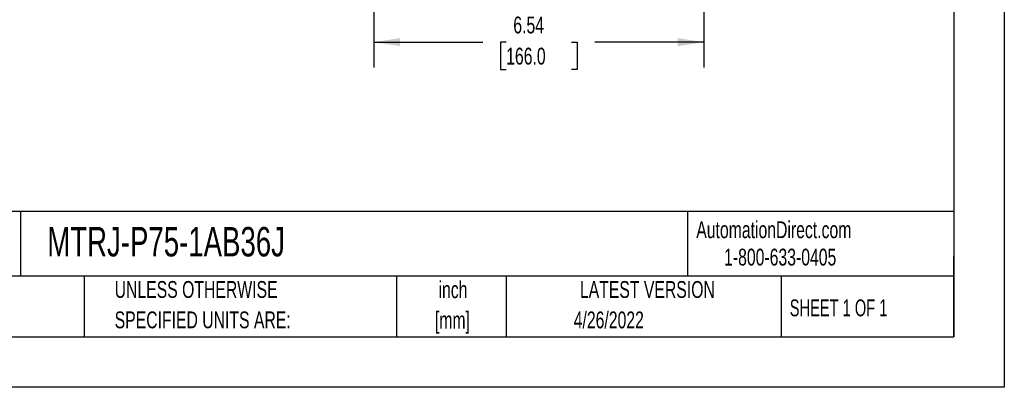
# Model space of a CAD drawing. Header units: inches. Extents: x 0 to 44, y 0 to 34.
# Tile 9 of 21: x 24.5 to 44, y 0 to 7.3. Entities that reach past the tile are written whole.
import ezdxf

# ---------------------------------------------------------------- set-up
doc = ezdxf.new("R2010")
doc.units = ezdxf.units.IN
doc.header["$LTSCALE"] = 4
doc.header["$MEASUREMENT"] = 0
doc.linetypes.add('CENTERX2', pattern=[0.8, 0.5, -0.1, 0.1, -0.1])
doc.layers.add('DIMENSIONS', color=140, linetype='Continuous', lineweight=25)
doc.layers.add('TEXT', color=140, linetype='Continuous', lineweight=25)
doc.styles.add('SLDTEXTSTYLE0', font='TXT', dxfattribs={"width": 0.7})
doc.styles.add('SLDTEXTSTYLE1', font='TXT', dxfattribs={"width": 0.65})
doc.dimstyles.new('SLDDIMSTYLE1', dxfattribs={"dimtxt": 0.339844, "dimasz": 0.52, "dimexe": 0, "dimexo": 0.0625, "dimgap": 0.084961, "dimtad": 0, "dimtih": 1, "dimtoh": 1, "dimrnd": 1e-09, "dimzin": 12, "dimdsep": 46, "dimtxsty": 'SLDTEXTSTYLE0', "dimsah": 1, "dimcen": 0.09, "dimadec": 0, "dimazin": 3, "dimtfac": 1, "dimtofl": 0, "dimtmove": 0, "dimatfit": 3, "dimfxl": 0, "dimfrac": 2, "dimtolj": 1, "dimtzin": 12, "dimarcsym": 0})

# ---------------------------------------------------------------- blocks, each defined once
blk = doc.blocks.new('SW_NOTE_0_1')
at = {"layer": 'TEXT', "color": 0, "linetype": 'CENTERX2', "lineweight": 18, "char_height": 0.3333, "attachment_point": 2, "style": 'SLDTEXTSTYLE0'}
for s, insert in [('inch', (0.5, 0.43)), ('[mm]', (0.489, -0.172))]:
    blk.add_mtext(s, dxfattribs=dict(at, insert=insert))
blk = doc.blocks.new('SW_NOTE_0_2')
at = {"layer": 'TEXT', "color": 0, "linetype": 'CENTERX2', "lineweight": 18, "char_height": 0.33333, "attachment_point": 1, "style": 'SLDTEXTSTYLE0'}
for s, insert in [('UNLESS OTHERWISE', (0, 0.43)), ('SPECIFIED UNITS ARE:', (0, -0.172))]:
    blk.add_mtext(s, dxfattribs=dict(at, insert=insert))
blk = doc.blocks.new('_D_3')
at = {"layer": 'DIMENSIONS'}
for p, q in [((31.521, 9.811), (31.521, 9.335)), ((38.057, 9.811), (38.057, 6.336)), ((31.521, 9.095), (31.521, 6.336)), ((31.521, 6.836), (33.682, 6.836)), ((34.143, 6.836), (34.028, 6.836)), ((34.028, 6.836), (34.028, 6.296)), ((35.435, 6.836), (35.549, 6.836)), ((35.549, 6.836), (35.549, 6.296)), ((38.057, 6.836), (35.896, 6.836)), ((34.028, 6.296), (34.143, 6.296)), ((35.549, 6.296), (35.435, 6.296))]:
    blk.add_line(p, q, dxfattribs=at)
for points in [[(31.521, 6.836), (32.041, 6.756), (32.041, 6.916)], [(38.057, 6.836), (37.537, 6.916), (37.537, 6.756)]]:
    blk.add_solid(points, dxfattribs=at)
at = {"layer": 'DIMENSIONS', "char_height": 0.3333, "attachment_point": 1, "style": 'SLDTEXTSTYLE0'}
for s, insert in [('6.54', (34.284, 7.342)), ('166.0', (34.143, 6.726))]:
    blk.add_mtext(s, dxfattribs=dict(at, insert=insert))

msp = doc.modelspace()

# ---------------------------------------------------------------- linework, layer by layer
at = {"color": 7, "linetype": 'Continuous'}
for p, q in [((44.000389, 34.000421), (44.000389, 0.000421)), ((44.000389, 0.000421), (0.000389, 0.000421))]:
    msp.add_line(p, q, dxfattribs=at)
at = {"layer": 'TEXT'}
for p, q in [((43, 33), (43, 1)), ((43, 3.484426), (1, 3.484426)), ((24.52896, 3.484426), (24.52896, 2.2)), ((37.728406, 3.484426), (37.728406, 2.2)), ((43, 1), (43, 2.6)), ((43, 2.2), (1, 2.2)), ((25.792154, 2.2), (25.792154, 1)), ((31.972331, 2.2), (31.972331, 1)), ((34.143637, 2.2), (34.143637, 1)), ((39.58248, 2.2), (39.58248, 1)), ((1, 1), (43, 1))]:
    msp.add_line(p, q, dxfattribs=at)

# ---------------------------------------------------------------- block references
at = {"layer": 'TEXT', "linetype": 'CENTERX2', "lineweight": 18}
for name, p in [('SW_NOTE_0_2', (26.394947, 1.674877)), ('SW_NOTE_0_1', (32.590394, 1.670381))]:
    msp.add_blockref(name, p, dxfattribs=at)

# ---------------------------------------------------------------- texts
for s, insert, char_height, attachment_point, style in [('MTRJ-P75-1AB36J', (25.061591, 3.175832), 0.58333333, 1, 'SLDTEXTSTYLE0'), ('AutomationDirect.com', (37.904718, 3.287643), 0.33333333, 1, 'SLDTEXTSTYLE0'), ('1-800-633-0405', (38.455367, 2.745988), 0.33333333, 1, 'SLDTEXTSTYLE0'), ('LATEST VERSION', (36.937344, 2.104566), 0.33333333, 2, 'SLDTEXTSTYLE0'), ('SHEET 1 OF 1', (39.754533, 1.740392), 0.33333333, 1, 'SLDTEXTSTYLE1'), ('4/26/2022', (36.173463, 1.502039), 0.3333333, 2, 'SLDTEXTSTYLE0')]:
    msp.add_mtext(s, dxfattribs=dict(at, insert=insert, char_height=char_height, attachment_point=attachment_point, style=style))

# ---------------------------------------------------------------- dimensions: what is measured, and where the dimension line sits
at = {"layer": 'DIMENSIONS'}
dim = msp.add_linear_dim(base=(38.05655, 6.835962), p1=(31.521117, 10.011178), p2=(38.05655, 10.011178), dimstyle='SLDDIMSTYLE1', dxfattribs=at)
dim.commit()
dim.dimension.update_dxf_attribs({"geometry": '_D_3', "text_midpoint": (34.788834, 6.835962), "dimtype": 160})

doc.saveas('drawing.dxf')
